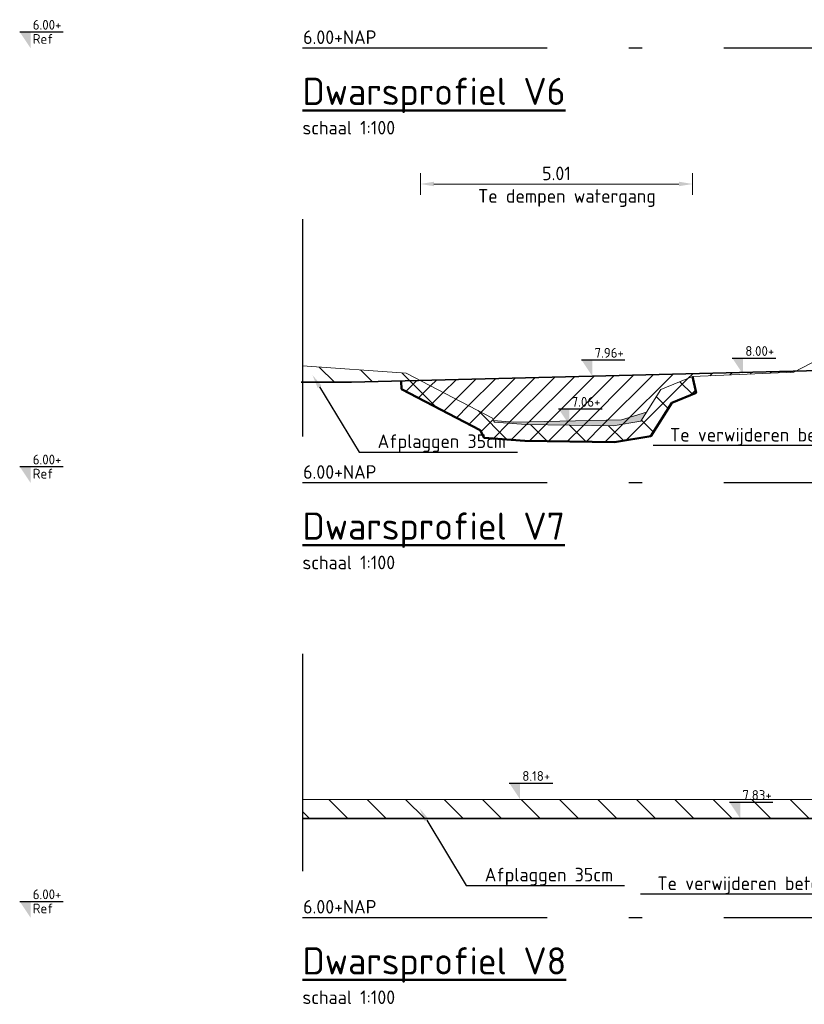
# Model space of a CAD drawing. Header units: metres. Extents: x 199581 to 207779, y 462378 to 466293.
# Tile 76 of 134: x 207293 to 207307, y 466028 to 466046. Entities that reach past the tile are written whole.
import ezdxf
from ezdxf import colors
from ezdxf.entities.mleader import LeaderData, LeaderLine
from ezdxf.math import Vec2, Vec3

# ---------------------------------------------------------------- set-up
doc = ezdxf.new("R2010")
doc.units = ezdxf.units.M
doc.linetypes.add('AL-NAP_LIJN', pattern=[15.25, 12, -1.5, 0.25, -1.5])
doc.linetypes.add('XX-AFBREEK', pattern=[7, 4, -1, 1, -1])
doc.layers.get('0').update_dxf_attribs({"lineweight": 25})
for name, color, linetype, lineweight in [('B-WE-GR-MAAIVELD-G-GRIJS', 253, 'GW-MAAIVELD', 13), ('N-WE-GW-GROND_SLIB-GD', 40, 'Continuous', 18), ('N-WE-GW-GRONDWERKLIJN-G', 90, 'Continuous', 50), ('N-WE-GW-MAAIVELD-GD', 90, 'GW-MAAIVELD', 35), ('N-WE-GW-ONTGRAVING-WERK-AD', 253, 'Continuous', 18), ('N-WE-GW-OPHOGING-WERK-AD', 82, 'Continuous', 18), ('X-XX-AL-AFBREEKLIJN-GD', 250, 'XX-AFBREEK', 25), ('X-XX-AL-M', 7, 'Continuous', 18), ('X-XX-AL-NAP-GD', 253, 'AL-NAP_LIJN', 25), ('X-XX-AL-PEILMAAT-BEST-SD', 251, 'Continuous', 25), ('X-XX-AL-PEILMAAT-SD', 7, 'Continuous', 25), ('X-XX-AL-REFERENTIE-T25', 7, 'Continuous', 25), ('X-XX-AL-T25', 7, 'Continuous', 25), ('X-XX-AL-T50', 7, 'Continuous', 50)]:
    doc.layers.add(name, color=color, linetype=linetype, lineweight=lineweight)
doc.layers.add('N-WE-GW-GROND_SLIB-AD', color=40, linetype='Continuous', lineweight=18, transparency=0.4)
doc.styles.add('NLCS-ISO', font='NLCS-ISO.ttf')
doc.styles.add('NLCS-ISO-M100-T25', font='NLCS-ISO.ttf', dxfattribs={"height": 0.25})
doc.styles.add('NLCS-ISO-M50-T25', font='NLCS-ISO.ttf', dxfattribs={"height": 0.125})
doc.styles.add('NLCS-ISO-M50-T50', font='NLCS-ISO.ttf', dxfattribs={"height": 0.25})
doc.linetypes.add('GW-MAAIVELD', pattern='A,12,[40,NLCS.SHX,S=1,R=0,X=0,Y=-0.5],12', length=24)
doc.dimstyles.new('NLCS-M100-T25-PIJL_L2_H1', dxfattribs={"dimscale": 0.1, "dimtxt": 2.5, "dimasz": 2.5, "dimexe": 2, "dimexo": 2, "dimgap": 0.7, "dimtad": 1, "dimzin": 0, "dimdsep": 46, "dimtxsty": 'NLCS-ISO-M100-T25', "dimcen": 0, "dimdle": 2, "dimclrd": 256, "dimclre": 256, "dimclrt": 256, "dimadec": 1, "dimazin": 0, "dimtfac": 1, "dimtdec": 3, "dimtofl": 0, "dimtmove": 0, "dimatfit": 3, "dimfxl": 2, "dimfxlon": 1, "dimtfillclr": 256, "dimtolj": 1, "dimtzin": 0, "dimlwd": -1, "dimlwe": -1, "dimarcsym": 0})
pattern_1 = [(45, (0, 0), (-0.1767766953, 0.1767766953), [])]
pattern_2 = [(135, (0, 0), (-0.3535533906, -0.3535533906), [])]

# ---------------------------------------------------------------- blocks, each defined once
blk = doc.blocks.new('SAL-PEILMAAT_INFRACAD_R01-SOD')
blk.add_line((-2, 3), (6, 3))
blk.add_solid([(-2, 3), (0, 3), (0, 0)])
at = {"style": 'NLCS-ISO'}
for tag, p in [('...', (0.4, 3.4)), ('REF', (0.4, 0.8))]:
    blk.add_attdef(tag, p, '', height=1.8, dxfattribs=at)
blk = doc.blocks.new('SAL-PEILMAAT_INFRACAD_H01-SOD')
blk.add_line((-2, 3), (6, 3))
blk.add_solid([(-2, 3), (0, 3), (0, 0)])
at = {"style": 'NLCS-ISO'}
blk.add_attdef('...', (0.4, 3.4), '', height=1.8, dxfattribs=at)
blk = doc.blocks.new('*D253')
at = {"layer": 'X-XX-AL-M', "transparency": 16777216}
for p, q in [((207300.33, 466042.89), (207300.33, 466043.29)), ((207305.336, 466042.89), (207305.336, 466043.29)), ((207300.58, 466043.09), (207305.086, 466043.09))]:
    blk.add_line(p, q, dxfattribs=at)
for points in [[(207300.58, 466043.132), (207300.58, 466043.049), (207300.33, 466043.09)], [(207305.086, 466043.132), (207305.086, 466043.049), (207305.336, 466043.09)]]:
    blk.add_solid(points, dxfattribs=at)
at = {"layer": 'X-XX-AL-M', "transparency": 16777216, "insert": (207302.833, 466043.285), "char_height": 0.25, "attachment_point": 5, "style": 'NLCS-ISO-M100-T25'}
blk.add_mtext('\\A1;5.01', dxfattribs=at)

msp = doc.modelspace()

# ---------------------------------------------------------------- hatches: boundary and pattern name
at = {"layer": 'N-WE-GW-GROND_SLIB-AD'}
h = msp.add_hatch(color=256, dxfattribs=at)
h.dxf.hatch_style = 1
h.paths.add_polyline_path([(207301.678, 466038.739), (207302.049, 466038.709), (207304.03, 466038.751), (207304.49, 466038.89), (207304.387, 466038.725), (207303.877, 466038.641), (207302.267, 466038.665), (207301.693, 466038.708)])
at = {"layer": 'N-WE-GW-ONTGRAVING-WERK-AD'}
h = msp.add_hatch(dxfattribs=at)
h.set_pattern_fill('AGW-WERK_ONTGRAVEN-SO', color=256, scale=0.1, pattern_type=2)
h.set_pattern_definition(pattern_2)
h.paths.add_polyline_path([(207318.411, 466039.16), (207319.411, 466039.36), (207319.862, 466039.811), (207320.05, 466039.81), (207320.234, 466039.818), (207320.545, 466039.82), (207320.701, 466039.82), (207321.032, 466039.804), (207321.19, 466039.801), (207321.545, 466039.803), (207321.681, 466039.803), (207322.048, 466039.815), (207322.149, 466039.813), (207322.534, 466039.793), (207322.642, 466039.792), (207323.046, 466039.793), (207323.129, 466039.793), (207323.548, 466039.796), (207323.609, 466039.796), (207324.045, 466039.789), (207324.101, 466039.789), (207324.552, 466039.8), (207324.58, 466039.801), (207325.049, 466039.802), (207325.066, 466039.802), (207325.507, 466039.808), (207325.549, 466039.808), (207326.032, 466039.812), (207326.045, 466039.812), (207326.502, 466039.802), (207326.537, 466039.801), (207326.989, 466039.792), (207327.047, 466039.79), (207327.486, 466039.798), (207327.549, 466039.799), (207327.962, 466039.794), (207328.045, 466039.794), (207328.438, 466039.786), (207328.546, 466039.782), (207328.936, 466039.788), (207329.057, 466039.79), (207329.183, 466039.793), (207329.558, 466039.799), (207329.903, 466039.811), (207330.042, 466039.81), (207330.376, 466039.799), (207330.549, 466039.799), (207330.86, 466039.797), (207331.047, 466039.793), (207331.353, 466039.794), (207331.549, 466039.798), (207331.828, 466039.791), (207332.054, 466039.791), (207332.313, 466039.796), (207332.548, 466039.787), (207332.804, 466039.791), (207333.053, 466039.793), (207333.161, 466039.793), (207333.161, 466040.143), (207333.051, 466040.143), (207332.8, 466040.141), (207332.551, 466040.137), (207332.316, 466040.146), (207332.051, 466040.141), (207331.832, 466040.141), (207331.55, 466040.148), (207331.349, 466040.144), (207331.05, 466040.143), (207330.865, 466040.147), (207330.55, 466040.149), (207330.382, 466040.149), (207330.049, 466040.16), (207329.898, 466040.161), (207329.549, 466040.149), (207329.176, 466040.143), (207329.049, 466040.14), (207328.931, 466040.138), (207328.549, 466040.133), (207328.447, 466040.136), (207328.048, 466040.144), (207327.963, 466040.144), (207327.548, 466040.149), (207327.48, 466040.148), (207327.048, 466040.14), (207326.996, 466040.141), (207326.547, 466040.151), (207326.513, 466040.152), (207326.047, 466040.162), (207326.029, 466040.162), (207325.545, 466040.158), (207325.502, 466040.158), (207325.062, 466040.152), (207325.047, 466040.152), (207324.578, 466040.151), (207324.546, 466040.15), (207324.094, 466040.139), (207324.046, 466040.139), (207323.611, 466040.146), (207323.546, 466040.146), (207323.127, 466040.143), (207323.045, 466040.143), (207322.644, 466040.142), (207322.545, 466040.143), (207322.16, 466040.163), (207322.045, 466040.165), (207321.676, 466040.153), (207321.544, 466040.153), (207321.193, 466040.151), (207321.044, 466040.154), (207320.709, 466040.17), (207320.544, 466040.17), (207320.226, 466040.168), (207320.044, 466040.16), (207319.849, 466040.161), (207319.543, 466040.146), (207319.258, 466040.156), (207319.043, 466040.156), (207318.775, 466040.157), (207318.543, 466040.161), (207318.291, 466040.164), (207318.042, 466040.17), (207317.807, 466040.175), (207317.542, 466040.182), (207317.324, 466040.174), (207317.042, 466040.165), (207316.84, 466040.171), (207316.541, 466040.175), (207316.357, 466040.174), (207316.041, 466040.176), (207315.873, 466040.169), (207315.541, 466040.168), (207315.389, 466040.177), (207315.041, 466040.173), (207314.906, 466040.172), (207314.54, 466040.181), (207314.422, 466040.178), (207314.04, 466040.174), (207313.938, 466040.176), (207313.54, 466040.182), (207313.455, 466040.183), (207313.039, 466040.212), (207312.971, 466040.218), (207312.539, 466040.236), (207312.488, 466040.237), (207312.039, 466040.265), (207312.004, 466040.265), (207311.539, 466040.25), (207311.52, 466040.249), (207311.211, 466040.201), (207311.221, 466040.001), (207308.071, 466039.836), (207308.061, 466040.035), (207307.823, 466039.951), (207307.238, 466039.648), (207307.924, 466039.666), (207308.335, 466039.751), (207309.06, 466039.829), (207309.117, 466039.831), (207309.548, 466039.854), (207309.593, 466039.855), (207310.047, 466039.869), (207310.527, 466039.884), (207310.545, 466039.884), (207310.562, 466039.884), (207310.997, 466039.891), (207311.056, 466039.892), (207311.359, 466039.874), (207315.356, 466039.874), (207316.396, 466039.875), (207316.911, 466039.36), (207317.911, 466039.16)])
h = msp.add_hatch(dxfattribs=at)
h.set_pattern_fill('AGW-WERK_ONTGRAVEN-SO', color=256, scale=0.1, pattern_type=2)
h.set_pattern_definition(pattern_2)
h.paths.add_polyline_path([(207300.066, 466039.611), (207298.161, 466039.743), (207298.161, 466039.443), (207299.061, 466039.441), (207300.33, 466039.473)])
h = msp.add_hatch(dxfattribs=at)
h.set_pattern_fill('AGW-WERK_ONTGRAVEN-SO', color=256, scale=0.1, pattern_type=2)
h.set_pattern_definition(pattern_2)
h.paths.add_polyline_path([(207304.955, 466039.066), (207305.401, 466039.25), (207305.336, 466039.547), (207304.752, 466039.307), (207304.387, 466038.725), (207303.877, 466038.641), (207302.267, 466038.665), (207301.693, 466038.708), (207301.655, 466038.783), (207300.33, 466039.473), (207299.979, 466039.464), (207299.983, 466039.316), (207301.431, 466038.562), (207301.502, 466038.422), (207302.253, 466038.365), (207303.899, 466038.341), (207304.569, 466038.451)])
h = msp.add_hatch(dxfattribs=at)
h.set_pattern_fill('AGW-WERK_ONTGRAVEN-SO', color=256, scale=0.1, pattern_type=2)
h.set_pattern_definition(pattern_2)
h.paths.add_polyline_path([(207308.041, 466031.767), (207298.161, 466031.767), (207298.161, 466031.417), (207314.268, 466031.417), (207314.021, 466031.596), (207311.169, 466031.767), (207311.169, 466031.567), (207308.041, 466031.567)])
at = {"layer": 'N-WE-GW-OPHOGING-WERK-AD'}
h = msp.add_hatch(dxfattribs=at)
h.set_pattern_fill('AGW-WERK_AANVULLEN-SO', color=256, scale=0.05, pattern_type=2)
h.set_pattern_definition(pattern_1)
h.paths.add_polyline_path([(207300.33, 466039.473), (207301.655, 466038.783), (207301.693, 466038.708), (207302.267, 466038.665), (207303.877, 466038.641), (207304.387, 466038.725), (207304.752, 466039.307), (207305.336, 466039.547), (207307.197, 466039.627), (207307.238, 466039.648)])
h = msp.add_hatch(dxfattribs=at)
h.set_pattern_fill('AGW-WERK_AANVULLEN-SO', color=256, scale=0.05, pattern_type=2)
h.set_pattern_definition(pattern_1)
h.paths.add_polyline_path([(207305.401, 466039.25), (207305.336, 466039.547), (207304.752, 466039.307), (207304.387, 466038.725), (207303.877, 466038.641), (207302.267, 466038.665), (207301.693, 466038.708), (207301.655, 466038.783), (207300.33, 466039.473), (207299.979, 466039.464), (207299.983, 466039.316), (207301.431, 466038.562), (207301.502, 466038.422), (207302.253, 466038.365), (207303.899, 466038.341), (207304.569, 466038.451), (207304.955, 466039.066)])

# ---------------------------------------------------------------- linework, layer by layer
at = {"layer": 'B-WE-GR-MAAIVELD-G-GRIJS', "flags": 128}
for points in [[(207298.161, 466039.743), (207300.066, 466039.611), (207301.655, 466038.783), (207301.693, 466038.708), (207302.267, 466038.665), (207303.877, 466038.641), (207304.387, 466038.725), (207304.752, 466039.307), (207305.336, 466039.547), (207307.197, 466039.627), (207307.823, 466039.951), (207308.061, 466040.035)], [(207298.161, 466031.767), (207311.169, 466031.767), (207314.021, 466031.596), (207315.528, 466030.503), (207315.635, 466030.404), (207318.187, 466030.428), (207318.477, 466030.609), (207319.899, 466031.467), (207321.12, 466031.53), (207325.141, 466031.709), (207333.161, 466031.709)]]:
    msp.add_lwpolyline(points, dxfattribs=at)
at = {"layer": 'N-WE-GW-GROND_SLIB-GD', "flags": 128}
msp.add_lwpolyline([(207301.678, 466038.739), (207302.049, 466038.709), (207304.03, 466038.751), (207304.49, 466038.89), (207304.387, 466038.725), (207303.877, 466038.641), (207302.267, 466038.665), (207301.693, 466038.708)], close=True, dxfattribs=at)
at = {"layer": 'N-WE-GW-GRONDWERKLIJN-G', "flags": 128}
msp.add_lwpolyline([(207299.979, 466039.464), (207299.983, 466039.316), (207301.431, 466038.562), (207301.502, 466038.422), (207302.253, 466038.365), (207303.899, 466038.341), (207304.569, 466038.451), (207304.955, 466039.066), (207305.401, 466039.25), (207305.336, 466039.547)], dxfattribs=at)
at = {"layer": 'N-WE-GW-MAAIVELD-GD', "flags": 128}
for points in [[(207298.14, 466039.443), (207299.061, 466039.441), (207307.924, 466039.666), (207308.335, 466039.751), (207309.06, 466039.829), (207309.117, 466039.831), (207309.548, 466039.854), (207309.593, 466039.855), (207310.047, 466039.869), (207310.527, 466039.884), (207310.545, 466039.884), (207310.562, 466039.884), (207310.997, 466039.891), (207311.056, 466039.892), (207311.359, 466039.874)], [(207298.161, 466031.417), (207314.268, 466031.417), (207316.715, 466031.54), (207320.712, 466031.54), (207321.712, 466031.44), (207321.813, 466031.339), (207322.813, 466031.139), (207323.313, 466031.139), (207324.313, 466031.339), (207324.434, 466031.459), (207333.161, 466031.459)]]:
    msp.add_lwpolyline(points, dxfattribs=at)
at = {"layer": 'X-XX-AL-AFBREEKLIJN-GD', "flags": 128}
for points in [[(207298.161, 466042.444), (207298.161, 466038.444)], [(207298.161, 466034.444), (207298.161, 466030.444)]]:
    msp.add_lwpolyline(points, dxfattribs=at)
at = {"layer": 'X-XX-AL-NAP-GD', "flags": 128}
for points in [[(207333.161, 466045.59), (207298.161, 466045.59)], [(207333.161, 466037.59), (207298.161, 466037.59)], [(207333.161, 466029.59), (207298.161, 466029.59)]]:
    msp.add_lwpolyline(points, dxfattribs=at)

# ---------------------------------------------------------------- block references
at = {"layer": 'X-XX-AL-PEILMAAT-BEST-SD', "xscale": 0.1, "yscale": 0.1, "zscale": 0.1}
for p, values in [((207306.266, 466039.587), {'...': '8.00+'}), ((207303.072, 466038.653), {'...': '7.06+'}), ((207302.165, 466031.767), {'...': '8.18+'})]:
    msp.add_blockref('SAL-PEILMAAT_INFRACAD_H01-SOD', p, dxfattribs=at).add_auto_attribs(values)
at = {"layer": 'X-XX-AL-PEILMAAT-SD', "xscale": 0.1, "yscale": 0.1, "zscale": 0.1}
for name, p, values in [('SAL-PEILMAAT_INFRACAD_R01-SOD', (207293.161, 466045.59), {'...': '6.00+', 'REF': 'Ref'}), ('SAL-PEILMAAT_INFRACAD_H01-SOD', (207303.493, 466039.554), {'...': '7.96+'}), ('SAL-PEILMAAT_INFRACAD_R01-SOD', (207293.161, 466037.59), {'...': '6.00+', 'REF': 'Ref'}), ('SAL-PEILMAAT_INFRACAD_H01-SOD', (207306.214, 466031.417), {'...': '7.83+'}), ('SAL-PEILMAAT_INFRACAD_R01-SOD', (207293.161, 466029.59), {'...': '6.00+', 'REF': 'Ref'})]:
    msp.add_blockref(name, p, dxfattribs=at).add_auto_attribs(values)

# ---------------------------------------------------------------- texts
at = {"layer": 'X-XX-AL-REFERENTIE-T25', "insert": (207301.391, 466042.995), "char_height": 0.25, "attachment_point": 1, "style": 'NLCS-ISO-M100-T25'}
msp.add_mtext_dynamic_manual_height_columns('Te dempen watergang', width=3.84848, gutter_width=1.25, heights=[0], dxfattribs=at)
at = {"layer": 'X-XX-AL-T25', "char_height": 0.25, "attachment_point": 1}
for s, width, insert, style in [('6.00+NAP', 2.46829, (207298.174, 466045.916), 'NLCS-ISO-M100-T25'), ('schaal 1:100', 2.05218, (207298.161, 466044.251), 'NLCS-ISO-M50-T25'), ('6.00+NAP', 2.46829, (207298.174, 466037.916), 'NLCS-ISO-M100-T25'), ('schaal 1:100', 2.05218, (207298.161, 466036.251), 'NLCS-ISO-M50-T25'), ('6.00+NAP', 2.46829, (207298.174, 466029.916), 'NLCS-ISO-M100-T25'), ('schaal 1:100', 2.05218, (207298.161, 466028.251), 'NLCS-ISO-M50-T25')]:
    msp.add_mtext_dynamic_manual_height_columns(s, width=width, gutter_width=1.25, heights=[0], dxfattribs=dict(at, insert=insert, style=style))
at = {"layer": 'X-XX-AL-T50', "char_height": 0.5, "attachment_point": 1, "style": 'NLCS-ISO-M50-T50'}
for s, insert in [('{\\LDwarsprofiel V6}', (207298.161, 466045.045)), ('{\\LDwarsprofiel V7}', (207298.161, 466037.045)), ('{\\LDwarsprofiel V8}', (207298.161, 466029.045))]:
    msp.add_mtext_dynamic_manual_height_columns(s, width=18.27556, gutter_width=2.5, heights=[0], dxfattribs=dict(at, insert=insert))

# ---------------------------------------------------------------- dimensions: what is measured, and where the dimension line sits
at = {"layer": 'X-XX-AL-M'}
dim = msp.add_linear_dim(base=(207305.336, 466043.09), p1=(207300.33, 466039.473), p2=(207305.336, 466039.547), dimstyle='NLCS-M100-T25-PIJL_L2_H1', dxfattribs=at)
dim.commit()
dim.dimension.update_dxf_attribs({"geometry": '*D253', "text_midpoint": (207302.833, 466043.285)})

# ---------------------------------------------------------------- leaders
at = {"layer": 'X-XX-AL-REFERENTIE-T25'}
ml = msp.add_multileader_mtext('Standard', dxfattribs=at)
ml.set_content('Te verwijderen betonpad', color=256, style='NLCS-ISO-M100-T25')
ml.set_leader_properties(color=256, linetype='ByLayer', lineweight=-1)
ml.build(insert=Vec2(0, 0))
ml.multileader.update_dxf_attribs({"text_left_attachment_type": 5, "text_right_attachment_type": 5, "dogleg_length": 0.25, "arrow_head_size": 0.25})
ctx = ml.context
ctx.base_point, ctx.char_height, ctx.arrow_head_size, ctx.landing_gap_size, ctx.plane_origin = Vec3(207304.832, 466038.277), 0.25, 0.25, 0.09, Vec3(207310.001, 466039.953)
ctx.left_attachment, ctx.right_attachment = 5, 5
notes = []
notes.append((ctx, [(1, (1, 1, 0), (207308.987, 466038.277), (-1, 0), 0.25, [(0, [(207310.001, 466039.953)], 0, [])])]))
ctx.mtext.insert, ctx.mtext.flow_direction = Vec3(207304.922, 466038.602), 5
ml = msp.add_multileader_mtext('Standard', dxfattribs=at)
ml.set_content('Afplaggen 35cm', color=256, style='NLCS-ISO-M100-T25')
ml.set_leader_properties(color=256, linetype='ByLayer', lineweight=-1)
ml.build(insert=Vec2(0, 0))
ml.multileader.update_dxf_attribs({"text_left_attachment_type": 5, "text_right_attachment_type": 5, "dogleg_length": 0.25, "arrow_head_size": 0.25})
ctx = ml.context
ctx.base_point, ctx.char_height, ctx.arrow_head_size, ctx.landing_gap_size, ctx.plane_origin = Vec3(207299.453, 466038.157), 0.25, 0.25, 0.09, Vec3(207298.346, 466039.574)
ctx.left_attachment, ctx.right_attachment = 5, 5
notes.append((ctx, [(1, (1, 1, 0), (207299.203, 466038.157), (1, 0), 0.25, [(0, [(207298.346, 466039.574)], 0, [])])]))
ctx.mtext.insert, ctx.mtext.flow_direction = Vec3(207299.543, 466038.482), 5
ml = msp.add_multileader_mtext('Standard', dxfattribs=at)
ml.set_content('Te verwijderen betonpad', color=256, style='NLCS-ISO-M100-T25')
ml.set_leader_properties(color=256, linetype='ByLayer', lineweight=-1)
ml.build(insert=Vec2(0, 0))
ml.multileader.update_dxf_attribs({"text_left_attachment_type": 5, "text_right_attachment_type": 5, "dogleg_length": 0.25, "arrow_head_size": 0.25})
ctx = ml.context
ctx.base_point, ctx.char_height, ctx.arrow_head_size, ctx.landing_gap_size, ctx.plane_origin = Vec3(207304.599, 466030.023), 0.25, 0.25, 0.09, Vec3(207309.768, 466031.699)
ctx.left_attachment, ctx.right_attachment = 5, 5
notes.append((ctx, [(1, (1, 1, 0), (207308.754, 466030.023), (-1, 0), 0.25, [(0, [(207309.768, 466031.699)], 0, [])])]))
ctx.mtext.insert, ctx.mtext.flow_direction = Vec3(207304.689, 466030.348), 5
ml = msp.add_multileader_mtext('Standard', dxfattribs=at)
ml.set_content('Afplaggen 35cm', color=256, style='NLCS-ISO-M100-T25')
ml.set_leader_properties(color=256, linetype='ByLayer', lineweight=-1)
ml.build(insert=Vec2(0, 0))
ml.multileader.update_dxf_attribs({"text_left_attachment_type": 5, "text_right_attachment_type": 5, "dogleg_length": 0.25, "arrow_head_size": 0.25})
ctx = ml.context
ctx.base_point, ctx.char_height, ctx.arrow_head_size, ctx.landing_gap_size, ctx.plane_origin = Vec3(207301.424, 466030.182), 0.25, 0.25, 0.09, Vec3(207300.317, 466031.599)
ctx.left_attachment, ctx.right_attachment = 5, 5
notes.append((ctx, [(1, (1, 1, 0), (207301.174, 466030.182), (1, 0), 0.25, [(0, [(207300.317, 466031.599)], 0, [])])]))
ctx.mtext.insert, ctx.mtext.flow_direction = Vec3(207301.514, 466030.507), 5
for ctx, leaders in notes:
    for number, flags, end, landing, length, lines in leaders:
        leader = LeaderData()
        leader.index, (leader.has_last_leader_line, leader.has_dogleg_vector, leader.attachment_direction) = number, flags
        leader.last_leader_point, leader.dogleg_vector, leader.dogleg_length = Vec3(end), Vec3(landing), length
        for number, points, colour, breaks in lines:
            line = LeaderLine()
            line.index, line.vertices, line.color, line.breaks = number, Vec3.list(points), colors.encode_raw_color(colour), breaks
            leader.lines.append(line)
        ctx.leaders.append(leader)

doc.saveas('drawing.dxf')
